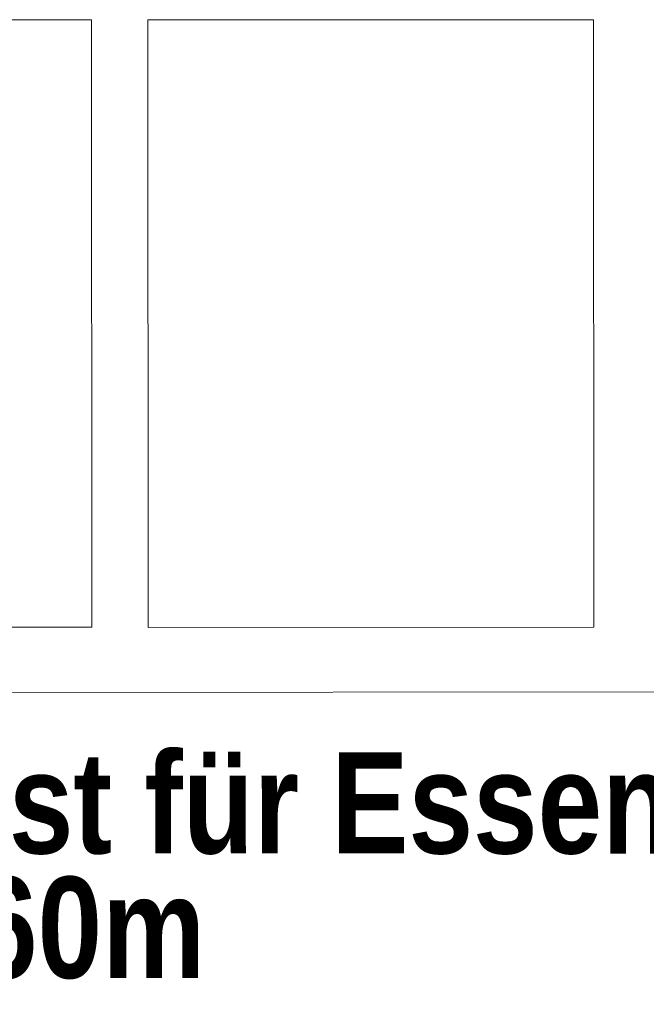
# Model space of a CAD drawing. Header units: millimetres. Extents: x 634730 to 711346, y 362082 to 425615.
# Tile 70 of 160: x 674314 to 674933, y 403450 to 404422. Entities that reach past the tile are written whole.
import ezdxf
from ezdxf.enums import TextEntityAlignment as Align

# ---------------------------------------------------------------- set-up
doc = ezdxf.new("R2010")
doc.units = ezdxf.units.MM
doc.header["$LTSCALE"] = 50
doc.linetypes.add('thk_line_type', pattern=[0.945, 0.54, -0.405])
for name, color, linetype in [('1_EG', 7, 'Continuous'), ('A_Beschriftung', 7, 'Continuous'), ('A_Möblierung fest', 7, 'Continuous'), ('A_Raumflächen', 7, 'Continuous')]:
    doc.layers.add(name, color=color, linetype=linetype)
doc.styles.add('ERSTELLTER_STIL_1', font='ARIALN.TTF')
doc.styles.add('ERSTELLTER_STIL_2', font='ARIALNB.TTF')

# ---------------------------------------------------------------- blocks, each defined once
blk = doc.blocks.new('A$C85d2cf1a')
at = {"layer": 'A_Möblierung fest', "color": 7, "linetype": 'thk_line_type', "lineweight": 13}
for p, q in [((28.40351, 42.33997), (27.96351, 42.33971)), ((28.40386, 41.73997), (28.40351, 42.33997)), ((28.89923, 42.33994), (28.45923, 42.33969)), ((28.45923, 42.33969), (28.45958, 41.73969)), ((28.89958, 41.73994), (28.89923, 42.33994)), ((27.96386, 41.73971), (28.40386, 41.73997)), ((28.45958, 41.73969), (28.89958, 41.73994))]:
    blk.add_line(p, q, dxfattribs=at)
at = {"layer": 'A_Möblierung fest', "color": 7, "linetype": 'Continuous', "lineweight": 18}
blk.add_line((27.86001, 41.6753), (29.56047, 41.67629), dxfattribs=at)
at = {"layer": 'A_Beschriftung', "color": 7, "style": 'ERSTELLTER_STIL_2'}
for s, p in [('Podest für Essenkübel', (28.04201, 41.51646)), ('H=0,60m', (28.04159, 41.3934))]:
    blk.add_text(s, height=0.1, rotation=359.99732, dxfattribs=at).set_placement(p)
at = {"layer": 'A_Möblierung fest', "color": 7, "lineweight": 13, "style": 'ERSTELLTER_STIL_2', "text_generation_flag": 2}
blk.add_attdef('txt', text='', height=0.12, rotation=359.99883, dxfattribs=at).set_placement((23.51397, 39.29215), align=Align.MIDDLE_CENTER)
at = {"layer": 'A_Möblierung fest', "color": 7, "lineweight": 13, "style": 'ERSTELLTER_STIL_2'}
blk.add_attdef('txt', text='', height=0.12, dxfattribs=at).set_placement((10.172, 25.65229), align=Align.MIDDLE_CENTER)
at = {"layer": 'A_Raumflächen', "color": 7, "lineweight": 18}
for tag, style, p in [('DUMMY_850', 'ERSTELLTER_STIL_1', (31.54143, 25.95854)), ('DUMMY_850', 'ERSTELLTER_STIL_1', (48.37985, 25.95854)), ('ROOM_NAME', 'ERSTELLTER_STIL_1', (30.42755, 25.92835)), ('ROOM_NAME', 'ERSTELLTER_STIL_1', (47.26597, 25.92835)), ('floorCode', 'ERSTELLTER_STIL_2', (30.52577, 25.68281)), ('stFloorCovering', 'ERSTELLTER_STIL_2', (31.09344, 25.68281)), ('floorCode', 'ERSTELLTER_STIL_2', (47.36419, 25.68281)), ('stFloorCovering', 'ERSTELLTER_STIL_2', (47.93185, 25.68281)), ('DUMMY_851', 'ERSTELLTER_STIL_2', (30.52577, 25.46747)), ('DUMMY_851', 'ERSTELLTER_STIL_2', (47.36419, 25.46747)), ('measuredNetAreaCode', 'ERSTELLTER_STIL_2', (30.52577, 25.19174)), ('measuredNetAreaCode', 'ERSTELLTER_STIL_2', (47.36419, 25.19174))]:
    blk.add_attdef(tag, text='', height=0.125, dxfattribs=dict(at, style=style)).set_placement(p, align=Align.TOP_LEFT)

msp = doc.modelspace()

# ---------------------------------------------------------------- block references
at = {"layer": '1_EG', "xscale": 1000, "yscale": 1000, "zscale": 1000}
msp.add_blockref('A$C85d2cf1a', (645981.7, 362082.41, 41515.3), dxfattribs=at)

doc.saveas('drawing.dxf')
